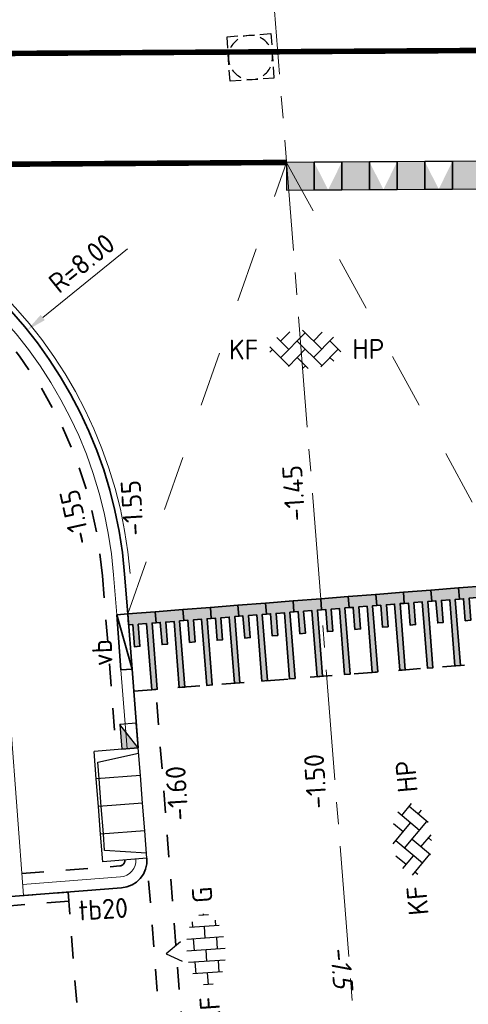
# Model space of a CAD drawing. Header units: metres. Extents: x 97990 to 98409, y 436026 to 436301.
# Tile 12 of 55: x 98070 to 98078, y 436259 to 436277. Entities that reach past the tile are written whole.
import ezdxf
from ezdxf.enums import TextEntityAlignment as Align

# ---------------------------------------------------------------- set-up
doc = ezdxf.new("R2010")
doc.units = ezdxf.units.M
for name, pattern in [('AM-AS-SO', [16, 10, -2, 2, -2]), ('VW-11_STREEP', [2, 1, -1]), ('ZZ-HIDDEN-SO', [4, 2, -2])]:
    doc.linetypes.add(name, pattern=pattern)
for name, color, linetype, lineweight in [('B-WE-VH-NAP-T18-200', 252, 'Continuous', 18), ('N-WA-VH-MATERIAALGRENS-G', 7, 'ZZ-HIDDEN-SO', 35), ('N-WE-AM-AS_WEG-G', 10, 'AM-AS-SO', 18), ('N-WE-RI-HWA_KOLK-S-200', 150, 'Continuous', 25), ('N-WE-RI-OVERIG_RIOOLPUT-OPHOOGTEBRENGEN-S-200', 1, 'Continuous', 25), ('N-WE-VH-FUNDERING_ZANDCEMENTSTABILISATIE-G', 7, 'ZZ-HIDDEN-SO', 35), ('N-WE-VH-KANTOPSLUITING-T18-200', 1, 'Continuous', 18), ('N-WE-VH-KANTOPSLUITING_ACHTERKANTBAND-G', 1, 'Continuous', 18), ('N-WE-VH-KANTOPSLUITING_ELEMENT_INRIT-S', 40, 'Continuous', 25), ('N-WE-VH-KANTOPSLUITING_ELEMENT_VERLOOPBAND-G', 40, 'Continuous', 35), ('N-WE-VH-KANTOPSLUITING_OPSLUITBAND-G', 150, 'Continuous', 35), ('N-WE-VH-KANTOPSLUITING_OPSLUITBAND_100X200-G', 1, 'Continuous', 18), ('N-WE-VH-KANTOPSLUITING_TROTTOIRBAND_180X200-G', 2, 'Continuous', 35), ('N-WE-VH-KANTVERHARDING_STREKLAAG-G', 60, 'Continuous', 18), ('N-WE-VH-M-200', 7, 'Continuous', 18), ('N-WE-VH-MARKERING-G', 30, 'Continuous', 35), ('N-WE-VH-MATERIAALGRENS-G', 7, 'ZZ-HIDDEN-SO', 35), ('N-WE-VH-NAP-T18-200', 4, 'Continuous', 18), ('N-WE-VH-OPENVERHARDING_BETONSTRAATSTEEN-S-200', 90, 'Continuous', 25), ('N-WE-VH-OPENVERHARDING_BETONSTRAATSTEEN-S-250', 90, 'Continuous', 25), ('N-WE-VH-VERKEERSTEGEL-S', 7, 'Continuous', 25), ('N-WE-VW-MARKERING_LANGS_STREEP_11_010-G', 7, 'VW-11_STREEP', 13)]:
    doc.layers.add(name, color=color, linetype=linetype, lineweight=lineweight)
doc.styles.add('NLCS-ISO', font='NLCS-ISO.ttf')
doc.styles.add('NLCS-ISO-M200-T18', font='NLCS-ISO.ttf', dxfattribs={"height": 0.36})
doc.styles.add('NLCS-ISO-M200-T18_CURSIEF', font='NLCS-ISO.ttf', dxfattribs={"oblique": 15, "height": 0.36})
doc.dimstyles.new('NLCS-M200-T18-PIJL_L2_H0', dxfattribs={"dimscale": 0.2, "dimtxt": 2.5, "dimasz": 1.8, "dimexe": 2, "dimexo": 2, "dimgap": 0.7, "dimtad": 1, "dimzin": 0, "dimdsep": 46, "dimtxsty": 'NLCS-ISO-M200-T18', "dimcen": 0, "dimdle": 2, "dimclrd": 256, "dimclre": 256, "dimclrt": 1, "dimadec": 0, "dimazin": 0, "dimtfac": 1, "dimtdec": 3, "dimtofl": 0, "dimtmove": 0, "dimatfit": 3, "dimfxl": 2, "dimfxlon": 1, "dimtfillclr": 256, "dimtolj": 1, "dimtzin": 0, "dimlwd": -1, "dimlwe": -1, "dimarcsym": 0})

# ---------------------------------------------------------------- blocks, each defined once
blk = doc.blocks.new('SVH-INRITELEMENT_180 200_180X800X500_LINKS')
for p, q in [((0, 0), (0, 0.7999999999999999)), ((0, 0.7999999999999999), (0.5, 0.7999999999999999)), ((0.09473684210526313, 0), (0.2, 0.75)), ((0.2, 0.75), (0.5, 0.75)), ((0.5, 0), (0.5, 0.7999999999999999)), ((0, 0), (0.5, 0))]:
    blk.add_line(p, q)
blk = doc.blocks.new('SVH-INRITELEMENT_180 200_180X800X500_MIDDEN')
for p, q in [((0, 0), (0, 0.8000000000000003)), ((0, 0.8000000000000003), (0.5, 0.8000000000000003)), ((0, 0.75), (0.5, 0.75)), ((0.5, 0), (0.5, 0.8000000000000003)), ((0, 0), (0.5, 0))]:
    blk.add_line(p, q)
blk = doc.blocks.new('SVH-INRITELEMENT_180 200_180X800X500_RECHTS')
for p, q in [((0, 0), (0, 0.8)), ((0, 0.8), (0.5, 0.8)), ((0, 0.75), (0.3, 0.75)), ((0.3, 0.7500000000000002), (0.405263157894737, 0)), ((0.5, 0), (0.5, 0.8)), ((0, 0), (0.5, 0))]:
    blk.add_line(p, q)
blk = doc.blocks.new('SVH-BSS_KEIFORMAAT_KEPER_KL-SO')
for p, q in [((-2.561802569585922, 1.07687832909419), (-1.484924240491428, -2.748912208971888e-13)), ((-2.227386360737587, 0.7424621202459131), (-1.387291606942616, 1.582556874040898)), ((-2.227386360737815, -0.7424621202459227), (-2.461364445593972e-13, 1.484924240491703)), ((-0.2594888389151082, 1.744413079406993), (1.484924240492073, -2.322309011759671e-13)), ((0.742462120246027, 0.7424621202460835), (1.540824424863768, 1.540824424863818)), ((0.7424621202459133, -0.7424621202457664), (2.561802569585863, 1.07687832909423)), ((-3.217335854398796, 0.2474873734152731), (-1.484924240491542, -1.484924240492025)), ((-3.217335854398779, -0.2474873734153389), (-2.969848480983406, 3.774758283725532e-14)), ((-1.540824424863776, -1.540824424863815), (2.086109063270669e-13, 2.082778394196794e-13)), ((-0.7424621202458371, 0.7424621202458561), (1.484924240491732, -1.48492424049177)), ((1.387291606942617, -1.582556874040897), (2.969848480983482, 9.325873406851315e-15)), ((2.227386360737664, 0.7424621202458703), (3.217335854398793, -0.2474873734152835)), ((-0.7424621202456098, -0.7424621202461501), (0.2594888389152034, -1.744413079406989)), ((2.227386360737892, -0.7424621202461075), (2.561802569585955, -1.076878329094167)), ((-0.259488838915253, -1.744413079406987), (9.492406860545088e-14, -1.484924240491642))]:
    blk.add_line(p, q)
at = {"style": 'NLCS-ISO'}
blk.add_attdef('FORMAAT', text='', height=1.8, dxfattribs=at).set_placement((-4.25, 3.445092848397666e-16), align=Align.MIDDLE_RIGHT)
blk.add_attdef('KLEUR', text='', height=1.8, dxfattribs=at).set_placement((4.25, 0), align=Align.MIDDLE_LEFT)
at = {"style": 'NLCS-ISO', "flags": 1}
blk.add_attdef('FUNCTIE', text='', height=1.8, dxfattribs=at).set_placement((-7.804418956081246e-16, -2.75), align=Align.TOP_CENTER)
blk = doc.blocks.new('SRI-KOLK_TROTTOIR-SO')
blk.add_hatch(color=256).paths.add_polyline_path([(1.125000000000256, 1.499999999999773), (-1.124999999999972, 1.499999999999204), (-1.124999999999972, 5.684341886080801e-13)])
blk.add_line((-1.124999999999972, 0), (1.124999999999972, 1.499999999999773))
at = {"flags": 128}
blk.add_lwpolyline([(-1.124999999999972, 0), (1.124999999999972, 0), (1.124999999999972, 1.499999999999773), (-1.124999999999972, 1.499999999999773)], close=True, dxfattribs=at)
blk = doc.blocks.new('*D197')
at = {"layer": 'Defpoints', "color": 0, "ltscale": 0.2, "transparency": 16777216}
for p in [(98069.75434769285, 436270.9321028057), (98063.53850208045, 436265.8959074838)]:
    blk.add_point(p, dxfattribs=at)
at = {"layer": 'N-WE-VH-M-200', "ltscale": 0.2, "transparency": 16777216}
blk.add_line((98071.5662666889, 436272.4001537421), (98070.03406074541, 436271.1587315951), dxfattribs=at)
blk.add_solid([(98069.9962892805, 436271.2053504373), (98070.07183221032, 436271.1121127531), (98069.75434769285, 436270.9321028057)], dxfattribs=at)
at = {"layer": 'N-WE-VH-M-200', "color": 1, "ltscale": 0.2, "transparency": 16777216, "insert": (98070.73857243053, 436272.1413908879), "char_height": 0.36, "attachment_point": 5, "rotation": 39.015043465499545, "style": 'NLCS-ISO-M200-T18'}
blk.add_mtext('\\A1;R=8.00', dxfattribs=at)
blk = doc.blocks.new('SRI-PUT_OPHOOGTEBRENGEN-SO')
for p, q in [((-0.5, 2), (0.5, 2)), ((-2, -0.4999999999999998), (-2, 0.5)), ((2, -0.4999999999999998), (2, 0.5000000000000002)), ((-0.5, -2), (0.5, -2))]:
    blk.add_line(p, q)
for points in [[(-1, 2), (-2, 2), (-2, 0.9999999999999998)], [(1, 2), (2, 2), (2, 0.9999999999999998)], [(-1, -2), (-2, -2), (-2, -0.9999999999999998)], [(1, -2), (2, -2), (2, -0.9999999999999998)]]:
    blk.add_lwpolyline(points)
for start, end in [(75.52248781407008, 104.4775121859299), (120, 150), (30, 59.99999999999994), (165.5224878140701, 194.4775121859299), (345.5224878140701, 14.47751218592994), (209.9999999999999, 239.9999999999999), (300.0000000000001, 330.0000000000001), (255.52248781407, 284.4775121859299)]:
    blk.add_arc((0, 0), 2, start, end)
blk = doc.blocks.new('SVH-BSS_KEIFORMAAT_HALFST_KL-SO')
for p, q in [((-2.099999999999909, -1.33561257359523), (-2.099999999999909, 1.33561257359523)), ((-2.100000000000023, 1.049999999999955), (-1.050000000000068, 1.049999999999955)), ((-1.049999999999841, -1.656152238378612), (-1.049999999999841, 1.656152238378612)), ((1.13686837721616e-13, -1.75), (1.13686837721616e-13, 1.75)), ((-1.13686837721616e-13, 1.049999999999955), (1.049999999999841, 1.049999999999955)), ((1.050000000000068, -1.65615223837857), (1.050000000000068, 1.65615223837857)), ((2.100000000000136, -1.335612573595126), (2.100000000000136, 1.335612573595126)), ((2.099999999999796, 1.049999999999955), (2.600000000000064, 1.049999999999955)), ((-3.149999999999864, -0.4307692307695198), (-3.149999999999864, 0.4307692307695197)), ((-3.149999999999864, 0), (-2.099999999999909, 0)), ((-1.049999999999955, 0), (0, 0)), ((1.049999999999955, 0), (2.099999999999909, 0)), ((3.150000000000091, -0.4307692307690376), (3.150000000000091, 0.4307692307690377)), ((3.149999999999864, 0), (3.25, 0)), ((-2.100000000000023, -1.050000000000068), (-1.050000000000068, -1.050000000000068)), ((-1.13686837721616e-13, -1.050000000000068), (1.049999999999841, -1.050000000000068)), ((2.099999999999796, -1.050000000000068), (2.599999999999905, -1.050000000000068))]:
    blk.add_line(p, q)
at = {"style": 'NLCS-ISO'}
blk.add_attdef('FORMAAT', text='', height=1.8, dxfattribs=at).set_placement((-4.25, 3.306314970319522e-16), align=Align.MIDDLE_RIGHT)
blk.add_attdef('KLEUR', text='', height=1.8, dxfattribs=at).set_placement((4.25, 0), align=Align.MIDDLE_LEFT)
at = {"style": 'NLCS-ISO', "flags": 1}
blk.add_attdef('FUNCTIE', text='', height=1.8, dxfattribs=at).set_placement((-7.804418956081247e-16, -2.75), align=Align.TOP_CENTER)
blk = doc.blocks.new('SVH-VERKEERSTEGEL_500X500_TUSSENTEGEL')
blk.add_hatch(color=253).paths.add_polyline_path([(-0.25, -0.5), (-0.25, 0), (0.25, 0), (0.25, -0.5)])
blk.add_3dface([(-0.25, -0.5), (0.25, -0.5), (0.25, 0), (-0.25, 0)])
blk = doc.blocks.new('SVH-VERKEERSTEGEL_500X500_HAAIENTAND')
h = blk.add_hatch(color=253)
h.paths.add_polyline_path([(-0.25, -0.5), (-0.25, 0), (0, -0.5)])
h.paths.add_polyline_path([(0, -0.5), (0.25, 0), (0.25, -0.5)])
blk.add_3dface([(-0.25, -0.5), (0.25, -0.5), (0.25, 0), (-0.25, 0)])

msp = doc.modelspace()

# ---------------------------------------------------------------- hatches: boundary and pattern name
at = {"layer": 'N-WE-VH-MARKERING-G'}
h = msp.add_hatch(color=255, dxfattribs=at)
h.dxf.hatch_style = 1
h.paths.add_polyline_path([(98077.06944403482, 436266.0304808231), (98077.1442147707, 436266.0363406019), (98077.17546787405, 436265.6375641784), (98077.27516218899, 436265.6453772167), (98077.24390908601, 436266.0441536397), (98077.39345055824, 436266.0558731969), (98077.48720978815, 436264.8595449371), (98077.58690410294, 436264.867357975), (98077.4931448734, 436266.0636862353), (98077.56791560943, 436266.0695460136), (98077.55228902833, 436266.2689346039), (98077.05381593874, 436266.2298692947)])
h = msp.add_hatch(color=255, dxfattribs=at)
h.dxf.hatch_style = 1
h.paths.add_polyline_path([(98077.5679170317, 436266.0695512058), (98077.64268776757, 436266.0754109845), (98077.67394087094, 436265.6766345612), (98077.77363518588, 436265.6844475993), (98077.74238208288, 436266.0832240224), (98077.89192355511, 436266.0949435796), (98077.98568278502, 436264.8986153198), (98078.08537709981, 436264.9064283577), (98077.99161787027, 436266.102756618), (98078.0663886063, 436266.1086163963), (98078.0507620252, 436266.3080049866), (98077.55228893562, 436266.2689396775)])
h = msp.add_hatch(color=255, dxfattribs=at)
h.dxf.hatch_style = 1
h.paths.add_polyline_path([(98074.57707905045, 436265.8351289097), (98074.65184978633, 436265.8409886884), (98074.68310288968, 436265.442212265), (98074.78279720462, 436265.4500253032), (98074.75154410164, 436265.8488017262), (98074.90108557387, 436265.8605212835), (98074.99484480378, 436264.6641930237), (98075.09453911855, 436264.6720060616), (98075.00077988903, 436265.8683343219), (98075.07555062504, 436265.8741941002), (98075.05992404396, 436266.0735826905), (98074.56145095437, 436266.0345173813)])
h = msp.add_hatch(color=255, dxfattribs=at)
h.dxf.hatch_style = 1
h.paths.add_polyline_path([(98075.07555204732, 436265.8741992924), (98075.1503227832, 436265.8800590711), (98075.18157588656, 436265.4812826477), (98075.28127020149, 436265.4890956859), (98075.25001709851, 436265.887872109), (98075.39955857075, 436265.8995916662), (98075.49331780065, 436264.7032634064), (98075.59301211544, 436264.7110764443), (98075.4992528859, 436265.9074047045), (98075.57402362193, 436265.9132644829), (98075.55839704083, 436266.1126530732), (98075.05992395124, 436266.073587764)])
h = msp.add_hatch(color=255, dxfattribs=at)
h.dxf.hatch_style = 1
h.paths.add_polyline_path([(98075.5740250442, 436265.913269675), (98075.64879578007, 436265.9191294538), (98075.68004888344, 436265.5203530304), (98075.77974319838, 436265.5281660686), (98075.74849009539, 436265.9269424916), (98075.89803156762, 436265.9386620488), (98075.99179079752, 436264.7423337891), (98076.09148511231, 436264.750146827), (98075.99772588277, 436265.9464750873), (98076.0724966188, 436265.9523348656), (98076.0568700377, 436266.1517234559), (98075.55839694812, 436266.1126581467)])
h = msp.add_hatch(color=255, dxfattribs=at)
h.dxf.hatch_style = 1
h.paths.add_polyline_path([(98076.07249804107, 436265.9523400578), (98076.14726877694, 436265.9581998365), (98076.17852188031, 436265.5594234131), (98076.27821619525, 436265.5672364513), (98076.24696309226, 436265.9660128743), (98076.3965045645, 436265.9777324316), (98076.4902637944, 436264.7814041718), (98076.58995810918, 436264.7892172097), (98076.49619887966, 436265.9855454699), (98076.57096961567, 436265.9914052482), (98076.55534303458, 436266.1907938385), (98076.056869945, 436266.1517285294)])
h = msp.add_hatch(color=255, dxfattribs=at)
h.dxf.hatch_style = 1
h.paths.add_polyline_path([(98076.57097103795, 436265.9914104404), (98076.64574177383, 436265.9972702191), (98076.67699487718, 436265.5984937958), (98076.77668919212, 436265.606306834), (98076.74543608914, 436266.005083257), (98076.89497756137, 436266.0168028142), (98076.98873679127, 436264.8204745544), (98077.08843110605, 436264.8282875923), (98076.99467187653, 436266.0246158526), (98077.06944261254, 436266.0304756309), (98077.05381603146, 436266.2298642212), (98076.55534294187, 436266.1907989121)])
h = msp.add_hatch(color=255, dxfattribs=at)
h.dxf.hatch_style = 1
h.paths.add_polyline_path([(98072.58318706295, 436265.6788473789), (98072.65795779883, 436265.6847071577), (98072.68921090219, 436265.2859307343), (98072.78890521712, 436265.2937437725), (98072.75765211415, 436265.6925201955), (98072.90719358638, 436265.7042397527), (98073.00095281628, 436264.507911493), (98073.10064713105, 436264.5157245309), (98073.00688790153, 436265.7120527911), (98073.08165863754, 436265.7179125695), (98073.06603205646, 436265.9173011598), (98072.56755896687, 436265.8782358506)])
h = msp.add_hatch(color=255, dxfattribs=at)
h.dxf.hatch_style = 1
h.paths.add_polyline_path([(98073.08166005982, 436265.7179177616), (98073.1564307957, 436265.7237775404), (98073.18768389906, 436265.325001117), (98073.287378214, 436265.3328141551), (98073.25612511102, 436265.7315905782), (98073.40566658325, 436265.7433101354), (98073.49942581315, 436264.5469818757), (98073.59912012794, 436264.5547949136), (98073.5053608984, 436265.7511231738), (98073.58013163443, 436265.7569829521), (98073.56450505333, 436265.9563715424), (98073.06603196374, 436265.9173062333)])
h = msp.add_hatch(color=255, dxfattribs=at)
h.dxf.hatch_style = 1
h.paths.add_polyline_path([(98073.5801330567, 436265.7569881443), (98073.65490379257, 436265.762847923), (98073.68615689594, 436265.3640714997), (98073.78585121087, 436265.3718845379), (98073.75459810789, 436265.7706609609), (98073.90413958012, 436265.7823805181), (98073.99789881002, 436264.5860522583), (98074.09759312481, 436264.5938652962), (98074.00383389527, 436265.7901935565), (98074.0786046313, 436265.7960533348), (98074.0629780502, 436265.9954419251), (98073.56450496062, 436265.956376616)])
h = msp.add_hatch(color=255, dxfattribs=at)
h.dxf.hatch_style = 1
h.paths.add_polyline_path([(98074.07860605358, 436265.796058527), (98074.15337678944, 436265.8019183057), (98074.18462989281, 436265.4031418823), (98074.28432420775, 436265.4109549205), (98074.25307110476, 436265.8097313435), (98074.402612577, 436265.8214509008), (98074.4963718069, 436264.625122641), (98074.59606612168, 436264.6329356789), (98074.50230689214, 436265.8292639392), (98074.57707762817, 436265.8351237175), (98074.56145104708, 436266.0345123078), (98074.0629779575, 436265.9954469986)])
h = msp.add_hatch(color=255, dxfattribs=at)
h.dxf.hatch_style = 1
h.paths.add_polyline_path([(98071.5862410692, 436265.6007066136), (98071.66101180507, 436265.6065663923), (98071.69226490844, 436265.2077899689), (98071.79195922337, 436265.2156030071), (98071.76070612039, 436265.6143794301), (98071.91024759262, 436265.6260989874), (98072.00400682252, 436264.4297707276), (98072.10370113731, 436264.4375837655), (98072.00994190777, 436265.6339120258), (98072.0847126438, 436265.6397718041), (98072.06908606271, 436265.8391603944), (98071.57061297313, 436265.8000950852)])
h = msp.add_hatch(color=255, dxfattribs=at)
h.dxf.hatch_style = 1
h.paths.add_polyline_path([(98072.08471406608, 436265.6397769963), (98072.15948480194, 436265.645636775), (98072.19073790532, 436265.2468603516), (98072.29043222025, 436265.2546733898), (98072.25917911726, 436265.6534498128), (98072.4087205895, 436265.6651693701), (98072.5024798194, 436264.4688411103), (98072.60217413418, 436264.4766541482), (98072.50841490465, 436265.6729824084), (98072.58318564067, 436265.6788421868), (98072.56755905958, 436265.878230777), (98072.06908597, 436265.8391654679)])

# ---------------------------------------------------------------- linework, layer by layer
at = {"layer": 'N-WA-VH-MATERIAALGRENS-G', "ltscale": 0.2}
for p, q in [((98065.46820470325, 436260.3767431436), (98070.49288016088, 436260.769472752)), ((98070.49288016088, 436260.769472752), (98070.68924496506, 436258.2571350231))]:
    msp.add_line(p, q, dxfattribs=at)
msp.add_lwpolyline([(98070.50555946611, 436260.6072425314), (98065.64671096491, 436260.223228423), (98066.79895366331, 436245.4811471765), (98071.65813383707, 436245.8609416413)], dxfattribs=at)
at = {"layer": 'N-WE-AM-AS_WEG-G', "ltscale": 0.2}
for p, q in [((98088.31915577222, 436096.9068859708), (98074.17496548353, 436277.3631916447)), ((98085.61803834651, 436274.0352669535), (98065.18437014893, 436273.9064428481))]:
    msp.add_line(p, q, dxfattribs=at)
at = {"layer": 'N-WE-VH-FUNDERING_ZANDCEMENTSTABILISATIE-G', "ltscale": 0.2}
msp.add_lwpolyline([(98071.1152218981, 436266.4903120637), (98071.36171920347, 436263.3454173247)], dxfattribs=at)
msp.add_lwpolyline([(98069.65551527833, 436261.1052440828), (98071.42611997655, 436261.2440243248, 0.4142135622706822), (98071.5180001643, 436261.3515326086, 0.4142135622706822)], format="xyb", dxfattribs=at)
msp.add_arc((98063.53850208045, 436265.8959074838), 7.6, 4.48168846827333, 90.3612165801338, dxfattribs=at)
at = {"layer": 'N-WE-VH-KANTOPSLUITING_ACHTERKANTBAND-G', "ltscale": 0.5}
for p, q in [((98071.37115995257, 436265.7844619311), (98071.31465247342, 436266.5054032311)), ((98071.56110767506, 436263.3610454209), (98071.44930043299, 436264.7875195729))]:
    msp.add_line(p, q, dxfattribs=at)
msp.add_lwpolyline([(98069.6711433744, 436260.9058556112), (98071.44174807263, 436261.0446358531, 0.4142135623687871), (98071.71738863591, 436261.3671607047)], format="xyb", dxfattribs=at)
msp.add_arc((98063.53850208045, 436265.8959074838), 7.8, 4.48168846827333, 90.3612165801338, dxfattribs=at)
at = {"layer": 'N-WE-VH-KANTOPSLUITING_ELEMENT_VERLOOPBAND-G', "ltscale": 0.2}
for p, q in [((98071.57054842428, 436265.8000900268), (98071.37115995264, 436265.7844619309)), ((98071.64868890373, 436264.8031476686), (98071.4493004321, 436264.7875195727))]:
    msp.add_line(p, q, dxfattribs=at)
at = {"layer": 'N-WE-VH-KANTOPSLUITING_ELEMENT_VERLOOPBAND-G', "ltscale": 0.5}
for p, q in [((98071.44930043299, 436264.7875195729), (98071.37115995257, 436265.7844619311)), ((98071.64868890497, 436264.8031476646), (98071.5705484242, 436265.8000900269))]:
    msp.add_line(p, q, dxfattribs=at)
at = {"layer": 'N-WE-VH-KANTOPSLUITING_ELEMENT_VERLOOPBAND-G', "ltscale": 0.2}
msp.add_lwpolyline([(98071.64868890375, 436264.8031476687), (98071.37115995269, 436265.784461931)], dxfattribs=at)
at = {"layer": 'N-WE-VH-KANTOPSLUITING_OPSLUITBAND-G', "ltscale": 0.5}
msp.add_line((98071.5705484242, 436265.8000900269), (98071.51422979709, 436266.5186218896), dxfattribs=at)
msp.add_arc((98063.53850208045, 436265.8959074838), 8, 4.48168846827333, 90.3612165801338, dxfattribs=at)
at = {"layer": 'N-WE-VH-KANTOPSLUITING_OPSLUITBAND_100X200-G', "ltscale": 0.5}
for p, q in [((98069.6867750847, 436260.7064674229), (98069.20025807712, 436267.1665606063)), ((98065.45324925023, 436260.3755879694), (98069.6867691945, 436260.7064669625))]:
    msp.add_line(p, q, dxfattribs=at)
at = {"layer": 'N-WE-VH-KANTOPSLUITING_TROTTOIRBAND_180X200-G', "ltscale": 0.5}
for p, q in [((98071.76049614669, 436263.376673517), (98071.64868890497, 436264.8031476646)), ((98069.68677147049, 436260.7064671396), (98071.4573761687, 436260.8452473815))]:
    msp.add_line(p, q, dxfattribs=at)
msp.add_arc((98071.41830592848, 436261.3437185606), 0.5, 274.4816884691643, 4.481688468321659, dxfattribs=at)
at = {"layer": 'N-WE-VH-KANTVERHARDING_STREKLAAG-G', "ltscale": 0.5}
msp.add_arc((98063.53850208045, 436265.8959074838), 8.1, 4.48168846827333, 90.3612165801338, dxfattribs=at)
at = {"layer": 'N-WE-VH-MARKERING-G'}
for p, q in [((98077.05381593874, 436266.2298692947), (98077.55228902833, 436266.2689346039)), ((98077.55228893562, 436266.2689396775), (98078.0507620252, 436266.3080049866)), ((98074.56145095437, 436266.0345173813), (98075.05992404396, 436266.0735826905)), ((98075.05992395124, 436266.073587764), (98075.55839704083, 436266.1126530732)), ((98075.55839694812, 436266.1126581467), (98076.0568700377, 436266.1517234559)), ((98076.056869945, 436266.1517285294), (98076.55534303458, 436266.1907938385)), ((98076.55534294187, 436266.1907989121), (98077.05381603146, 436266.2298642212)), ((98072.56755896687, 436265.8782358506), (98073.06603205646, 436265.9173011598)), ((98073.06603196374, 436265.9173062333), (98073.56450505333, 436265.9563715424)), ((98073.56450496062, 436265.956376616), (98074.0629780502, 436265.9954419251)), ((98074.0629779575, 436265.9954469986), (98074.56145104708, 436266.0345123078)), ((98071.57061297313, 436265.8000950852), (98072.06908606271, 436265.8391603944)), ((98072.06908597, 436265.8391654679), (98072.56755905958, 436265.878230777))]:
    msp.add_line(p, q, dxfattribs=at)
for points in [[(98077.06944403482, 436266.0304808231), (98077.1442147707, 436266.0363406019), (98077.17546787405, 436265.6375641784), (98077.27516218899, 436265.6453772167), (98077.24390908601, 436266.0441536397), (98077.39345055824, 436266.0558731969), (98077.48720978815, 436264.8595449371), (98077.58690410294, 436264.867357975), (98077.4931448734, 436266.0636862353), (98077.56791560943, 436266.0695460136), (98077.55228902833, 436266.2689346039), (98077.05381593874, 436266.2298692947)], [(98077.5679170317, 436266.0695512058), (98077.64268776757, 436266.0754109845), (98077.67394087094, 436265.6766345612), (98077.77363518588, 436265.6844475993), (98077.74238208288, 436266.0832240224), (98077.89192355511, 436266.0949435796), (98077.98568278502, 436264.8986153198), (98078.08537709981, 436264.9064283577), (98077.99161787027, 436266.102756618), (98078.0663886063, 436266.1086163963), (98078.0507620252, 436266.3080049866), (98077.55228893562, 436266.2689396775)], [(98074.57707905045, 436265.8351289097), (98074.65184978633, 436265.8409886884), (98074.68310288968, 436265.442212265), (98074.78279720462, 436265.4500253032), (98074.75154410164, 436265.8488017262), (98074.90108557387, 436265.8605212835), (98074.99484480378, 436264.6641930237), (98075.09453911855, 436264.6720060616), (98075.00077988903, 436265.8683343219), (98075.07555062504, 436265.8741941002), (98075.05992404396, 436266.0735826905), (98074.56145095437, 436266.0345173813)], [(98075.07555204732, 436265.8741992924), (98075.1503227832, 436265.8800590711), (98075.18157588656, 436265.4812826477), (98075.28127020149, 436265.4890956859), (98075.25001709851, 436265.887872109), (98075.39955857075, 436265.8995916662), (98075.49331780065, 436264.7032634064), (98075.59301211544, 436264.7110764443), (98075.4992528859, 436265.9074047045), (98075.57402362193, 436265.9132644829), (98075.55839704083, 436266.1126530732), (98075.05992395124, 436266.073587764)], [(98075.5740250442, 436265.913269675), (98075.64879578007, 436265.9191294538), (98075.68004888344, 436265.5203530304), (98075.77974319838, 436265.5281660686), (98075.74849009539, 436265.9269424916), (98075.89803156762, 436265.9386620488), (98075.99179079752, 436264.7423337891), (98076.09148511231, 436264.750146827), (98075.99772588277, 436265.9464750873), (98076.0724966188, 436265.9523348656), (98076.0568700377, 436266.1517234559), (98075.55839694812, 436266.1126581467)], [(98076.07249804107, 436265.9523400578), (98076.14726877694, 436265.9581998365), (98076.17852188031, 436265.5594234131), (98076.27821619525, 436265.5672364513), (98076.24696309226, 436265.9660128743), (98076.3965045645, 436265.9777324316), (98076.4902637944, 436264.7814041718), (98076.58995810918, 436264.7892172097), (98076.49619887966, 436265.9855454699), (98076.57096961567, 436265.9914052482), (98076.55534303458, 436266.1907938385), (98076.056869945, 436266.1517285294)], [(98076.57097103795, 436265.9914104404), (98076.64574177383, 436265.9972702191), (98076.67699487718, 436265.5984937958), (98076.77668919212, 436265.606306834), (98076.74543608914, 436266.005083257), (98076.89497756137, 436266.0168028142), (98076.98873679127, 436264.8204745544), (98077.08843110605, 436264.8282875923), (98076.99467187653, 436266.0246158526), (98077.06944261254, 436266.0304756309), (98077.05381603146, 436266.2298642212), (98076.55534294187, 436266.1907989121)], [(98072.58318706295, 436265.6788473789), (98072.65795779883, 436265.6847071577), (98072.68921090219, 436265.2859307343), (98072.78890521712, 436265.2937437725), (98072.75765211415, 436265.6925201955), (98072.90719358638, 436265.7042397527), (98073.00095281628, 436264.507911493), (98073.10064713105, 436264.5157245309), (98073.00688790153, 436265.7120527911), (98073.08165863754, 436265.7179125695), (98073.06603205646, 436265.9173011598), (98072.56755896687, 436265.8782358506)], [(98073.08166005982, 436265.7179177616), (98073.1564307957, 436265.7237775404), (98073.18768389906, 436265.325001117), (98073.287378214, 436265.3328141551), (98073.25612511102, 436265.7315905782), (98073.40566658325, 436265.7433101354), (98073.49942581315, 436264.5469818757), (98073.59912012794, 436264.5547949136), (98073.5053608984, 436265.7511231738), (98073.58013163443, 436265.7569829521), (98073.56450505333, 436265.9563715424), (98073.06603196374, 436265.9173062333)], [(98073.5801330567, 436265.7569881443), (98073.65490379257, 436265.762847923), (98073.68615689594, 436265.3640714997), (98073.78585121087, 436265.3718845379), (98073.75459810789, 436265.7706609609), (98073.90413958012, 436265.7823805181), (98073.99789881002, 436264.5860522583), (98074.09759312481, 436264.5938652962), (98074.00383389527, 436265.7901935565), (98074.0786046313, 436265.7960533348), (98074.0629780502, 436265.9954419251), (98073.56450496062, 436265.956376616)], [(98074.07860605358, 436265.796058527), (98074.15337678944, 436265.8019183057), (98074.18462989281, 436265.4031418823), (98074.28432420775, 436265.4109549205), (98074.25307110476, 436265.8097313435), (98074.402612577, 436265.8214509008), (98074.4963718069, 436264.625122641), (98074.59606612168, 436264.6329356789), (98074.50230689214, 436265.8292639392), (98074.57707762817, 436265.8351237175), (98074.56145104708, 436266.0345123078), (98074.0629779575, 436265.9954469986)], [(98071.5862410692, 436265.6007066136), (98071.66101180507, 436265.6065663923), (98071.69226490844, 436265.2077899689), (98071.79195922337, 436265.2156030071), (98071.76070612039, 436265.6143794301), (98071.91024759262, 436265.6260989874), (98072.00400682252, 436264.4297707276), (98072.10370113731, 436264.4375837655), (98072.00994190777, 436265.6339120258), (98072.0847126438, 436265.6397718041), (98072.06908606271, 436265.8391603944), (98071.57061297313, 436265.8000950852)], [(98072.08471406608, 436265.6397769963), (98072.15948480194, 436265.645636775), (98072.19073790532, 436265.2468603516), (98072.29043222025, 436265.2546733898), (98072.25917911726, 436265.6534498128), (98072.4087205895, 436265.6651693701), (98072.5024798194, 436264.4688411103), (98072.60217413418, 436264.4766541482), (98072.50841490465, 436265.6729824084), (98072.58318564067, 436265.6788421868), (98072.56755905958, 436265.878230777), (98072.06908597, 436265.8391654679)]]:
    msp.add_lwpolyline(points, close=True, dxfattribs=at)
for points in [[(98077.06944403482, 436266.0304808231), (98077.1442147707, 436266.0363406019), (98077.17546787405, 436265.6375641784), (98077.27516218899, 436265.6453772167), (98077.24390908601, 436266.0441536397), (98077.39345055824, 436266.0558731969), (98077.48720978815, 436264.8595449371), (98077.58690410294, 436264.867357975), (98077.4931448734, 436266.0636862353), (98077.56791560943, 436266.0695460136)], [(98077.5679170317, 436266.0695512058), (98077.64268776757, 436266.0754109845), (98077.67394087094, 436265.6766345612), (98077.77363518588, 436265.6844475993), (98077.74238208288, 436266.0832240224), (98077.89192355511, 436266.0949435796), (98077.98568278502, 436264.8986153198), (98078.08537709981, 436264.9064283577), (98077.99161787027, 436266.102756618), (98078.0663886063, 436266.1086163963)], [(98075.07555204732, 436265.8741992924), (98075.1503227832, 436265.8800590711), (98075.18157588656, 436265.4812826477), (98075.28127020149, 436265.4890956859), (98075.25001709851, 436265.887872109), (98075.39955857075, 436265.8995916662), (98075.49331780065, 436264.7032634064), (98075.59301211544, 436264.7110764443), (98075.4992528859, 436265.9074047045), (98075.57402362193, 436265.9132644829)], [(98075.5740250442, 436265.913269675), (98075.64879578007, 436265.9191294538), (98075.68004888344, 436265.5203530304), (98075.77974319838, 436265.5281660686), (98075.74849009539, 436265.9269424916), (98075.89803156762, 436265.9386620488), (98075.99179079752, 436264.7423337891), (98076.09148511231, 436264.750146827), (98075.99772588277, 436265.9464750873), (98076.0724966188, 436265.9523348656)], [(98076.07249804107, 436265.9523400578), (98076.14726877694, 436265.9581998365), (98076.17852188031, 436265.5594234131), (98076.27821619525, 436265.5672364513), (98076.24696309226, 436265.9660128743), (98076.3965045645, 436265.9777324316), (98076.4902637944, 436264.7814041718), (98076.58995810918, 436264.7892172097), (98076.49619887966, 436265.9855454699), (98076.57096961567, 436265.9914052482)], [(98076.57097103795, 436265.9914104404), (98076.64574177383, 436265.9972702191), (98076.67699487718, 436265.5984937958), (98076.77668919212, 436265.606306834), (98076.74543608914, 436266.005083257), (98076.89497756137, 436266.0168028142), (98076.98873679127, 436264.8204745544), (98077.08843110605, 436264.8282875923), (98076.99467187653, 436266.0246158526), (98077.06944261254, 436266.0304756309)], [(98072.58318706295, 436265.6788473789), (98072.65795779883, 436265.6847071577), (98072.68921090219, 436265.2859307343), (98072.78890521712, 436265.2937437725), (98072.75765211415, 436265.6925201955), (98072.90719358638, 436265.7042397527), (98073.00095281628, 436264.507911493), (98073.10064713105, 436264.5157245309), (98073.00688790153, 436265.7120527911), (98073.08165863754, 436265.7179125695)], [(98073.08166005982, 436265.7179177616), (98073.1564307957, 436265.7237775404), (98073.18768389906, 436265.325001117), (98073.287378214, 436265.3328141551), (98073.25612511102, 436265.7315905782), (98073.40566658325, 436265.7433101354), (98073.49942581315, 436264.5469818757), (98073.59912012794, 436264.5547949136), (98073.5053608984, 436265.7511231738), (98073.58013163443, 436265.7569829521)], [(98073.5801330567, 436265.7569881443), (98073.65490379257, 436265.762847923), (98073.68615689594, 436265.3640714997), (98073.78585121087, 436265.3718845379), (98073.75459810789, 436265.7706609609), (98073.90413958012, 436265.7823805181), (98073.99789881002, 436264.5860522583), (98074.09759312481, 436264.5938652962), (98074.00383389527, 436265.7901935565), (98074.0786046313, 436265.7960533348)], [(98074.07860605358, 436265.796058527), (98074.15337678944, 436265.8019183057), (98074.18462989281, 436265.4031418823), (98074.28432420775, 436265.4109549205), (98074.25307110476, 436265.8097313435), (98074.402612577, 436265.8214509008), (98074.4963718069, 436264.625122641), (98074.59606612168, 436264.6329356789), (98074.50230689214, 436265.8292639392), (98074.57707762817, 436265.8351237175)], [(98074.57707905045, 436265.8351289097), (98074.65184978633, 436265.8409886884), (98074.68310288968, 436265.442212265), (98074.78279720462, 436265.4500253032), (98074.75154410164, 436265.8488017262), (98074.90108557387, 436265.8605212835), (98074.99484480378, 436264.6641930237), (98075.09453911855, 436264.6720060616), (98075.00077988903, 436265.8683343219), (98075.07555062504, 436265.8741941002)], [(98071.5862410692, 436265.6007066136), (98071.66101180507, 436265.6065663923), (98071.69226490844, 436265.2077899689), (98071.79195922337, 436265.2156030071), (98071.76070612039, 436265.6143794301), (98071.91024759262, 436265.6260989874), (98072.00400682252, 436264.4297707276), (98072.10370113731, 436264.4375837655), (98072.00994190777, 436265.6339120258), (98072.0847126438, 436265.6397718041)], [(98072.08471406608, 436265.6397769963), (98072.15948480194, 436265.645636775), (98072.19073790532, 436265.2468603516), (98072.29043222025, 436265.2546733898), (98072.25917911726, 436265.6534498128), (98072.4087205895, 436265.6651693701), (98072.5024798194, 436264.4688411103), (98072.60217413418, 436264.4766541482), (98072.50841490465, 436265.6729824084), (98072.58318564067, 436265.6788421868)]]:
    msp.add_lwpolyline(points, dxfattribs=at)
at = {"layer": 'N-WE-VH-MATERIAALGRENS-G', "ltscale": 0.2}
for p, q in [((98082.56827612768, 436130.6063910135), (98072.0787220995, 436264.4356261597)), ((98082.16949918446, 436130.5751348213), (98071.91677710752, 436261.3827888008))]:
    msp.add_line(p, q, dxfattribs=at)
msp.add_lwpolyline([(98071.67994490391, 436264.4043731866), (98078.65854556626, 436264.9513035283)], dxfattribs=at)
at = {"layer": 'N-WE-VH-OPENVERHARDING_BETONSTRAATSTEEN-S-200', "ltscale": 0.2}
msp.add_lwpolyline([(98072.52514360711, 436259.8704624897), (98072.26716704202, 436259.6527061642), (98072.55380704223, 436259.5209065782)], dxfattribs=at)
at = {"layer": 'N-WE-VW-MARKERING_LANGS_STREEP_11_010-G', "const_width": 0.1}
for points in [[(98086.53462880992, 436276.0410853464), (98063.47567545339, 436275.8957101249)], [(98065.18438534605, 436273.904032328), (98074.44152047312, 436273.962394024)]]:
    msp.add_lwpolyline(points, dxfattribs=at)
at = {"layer": 'N-WE-VW-MARKERING_LANGS_STREEP_11_010-G'}
msp.add_lwpolyline([(98071.57054842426, 436265.8000900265), (98074.44152047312, 436273.962394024), (98078.60394552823, 436266.3514241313)], close=True, dxfattribs=at)

# ---------------------------------------------------------------- block references
at = {"layer": 'N-WE-RI-HWA_KOLK-S-200', "xscale": 0.1999999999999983, "yscale": 0.1999999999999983, "rotation": 94.48168847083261}
msp.add_blockref('SRI-KOLK_TROTTOIR-SO', (98071.7429145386, 436263.6009855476), dxfattribs=at)
at = {"layer": 'N-WE-RI-OVERIG_RIOOLPUT-OPHOOGTEBRENGEN-S-200', "xscale": 0.2, "yscale": 0.2, "zscale": 0.2, "rotation": 4.496370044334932}
msp.add_blockref('SRI-PUT_OPHOOGTEBRENGEN-SO', (98073.79105347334, 436275.8607500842), dxfattribs=at)
at = {"layer": 'N-WE-VH-KANTOPSLUITING_ELEMENT_INRIT-S'}
for name, p, rotation in [('SVH-INRITELEMENT_180 200_180X800X500_RECHTS', (98071.7995663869, 436262.8782023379), 94.48168846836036), ('SVH-INRITELEMENT_180 200_180X800X500_MIDDEN', (98071.8386366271, 436262.3797311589), 94.48168846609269), ('SVH-INRITELEMENT_180 200_180X800X500_MIDDEN', (98071.87770686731, 436261.8812599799), 94.48168846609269), ('SVH-INRITELEMENT_180 200_180X800X500_LINKS', (98071.91677710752, 436261.3827888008), 94.48168846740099)]:
    msp.add_blockref(name, p, dxfattribs=dict(at, rotation=rotation))
at = {"layer": 'N-WE-VH-OPENVERHARDING_BETONSTRAATSTEEN-S-200', "xscale": 0.2, "yscale": 0.2, "zscale": 0.2, "rotation": 0.2816094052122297}
msp.add_blockref('SVH-BSS_KEIFORMAAT_KEPER_KL-SO', (98074.78159260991, 436270.5845320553), dxfattribs=at).add_auto_attribs({'FORMAAT': 'KF', 'KLEUR': 'HP'})
at = {"layer": 'N-WE-VH-OPENVERHARDING_BETONSTRAATSTEEN-S-200', "ltscale": 0.2, "xscale": 0.2, "yscale": 0.2, "zscale": 0.2, "rotation": 93.94682339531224}
msp.add_blockref('SVH-BSS_KEIFORMAAT_HALFST_KL-SO', (98072.98620349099, 436259.7280155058), dxfattribs=at).add_auto_attribs({'FORMAAT': 'KF', 'KLEUR': 'G'})
at = {"layer": 'N-WE-VH-OPENVERHARDING_BETONSTRAATSTEEN-S-250', "xscale": 0.2, "yscale": 0.2, "zscale": 0.2, "rotation": 95.06606539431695}
msp.add_blockref('SVH-BSS_KEIFORMAAT_KEPER_KL-SO', (98076.71188269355, 436261.7247621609), dxfattribs=at).add_auto_attribs({'FORMAAT': 'KF', 'KLEUR': 'HP'})
at = {"layer": 'N-WE-VH-VERKEERSTEGEL-S', "ltscale": 0.2, "rotation": 0.3612165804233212}
for name, p in [('SVH-VERKEERSTEGEL_500X500_TUSSENTEGEL', (98074.69151550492, 436273.9639701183)), ('SVH-VERKEERSTEGEL_500X500_HAAIENTAND', (98075.19150556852, 436273.9671223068)), ('SVH-VERKEERSTEGEL_500X500_TUSSENTEGEL', (98075.69149563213, 436273.9702744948)), ('SVH-VERKEERSTEGEL_500X500_HAAIENTAND', (98076.19148569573, 436273.9734266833)), ('SVH-VERKEERSTEGEL_500X500_TUSSENTEGEL', (98076.69147575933, 436273.9765788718)), ('SVH-VERKEERSTEGEL_500X500_HAAIENTAND', (98077.19146582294, 436273.9797310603)), ('SVH-VERKEERSTEGEL_500X500_TUSSENTEGEL', (98077.69145588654, 436273.9828832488))]:
    msp.add_blockref(name, p, dxfattribs=at)

# ---------------------------------------------------------------- texts
at = {"layer": 'B-WE-VH-NAP-T18-200', "linetype": 'Continuous', "style": 'NLCS-ISO-M200-T18_CURSIEF', "oblique": 15}
msp.add_text('-1.5', height=0.36, rotation=274.4899999, dxfattribs=at).set_placement((98075.23, 436259.779, -1.502))
at = {"layer": 'N-WE-VH-KANTOPSLUITING-T18-200', "style": 'NLCS-ISO-M200-T18'}
for s, rotation, p in [('vb', 92.0112995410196, (98071.29802265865, 436264.8611225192)), ('tb20', 3.474957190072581, (98070.69059590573, 436260.2563992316))]:
    msp.add_text(s, height=0.36, rotation=rotation, dxfattribs=at).set_placement(p)
at = {"layer": 'N-WE-VH-NAP-T18-200', "ltscale": 0.2, "style": 'NLCS-ISO-M200-T18'}
for s, rotation, p in [('-1.45', 93.44479044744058, (98074.78077591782, 436267.486793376)), ('-1.55', 93.44479044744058, (98071.86027578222, 436267.2242549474)), ('-1.55', 102.3489389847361, (98070.89710264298, 436267.093877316)), ('-1.50', 93.44479044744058, (98075.17339213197, 436262.2873455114)), ('-1.60', 93.44479044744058, (98072.66948571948, 436262.0718757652))]:
    msp.add_text(s, height=0.36, rotation=rotation, dxfattribs=at).set_placement(p)

# ---------------------------------------------------------------- dimensions: what is measured, and where the dimension line sits
at = {"layer": 'N-WE-VH-M-200', "ltscale": 0.2}
dim = msp.add_radius_dim(center=(98063.53850208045, 436265.8959074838), mpoint=(98069.75434769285, 436270.9321028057), dimstyle='NLCS-M200-T18-PIJL_L2_H0', override={"dimpost": 'R=<>'}, dxfattribs=at)
dim.commit()
dim.dimension.update_dxf_attribs({"geometry": '*D197', "text_midpoint": (98070.73857243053, 436272.1413908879)})

doc.saveas('drawing.dxf')
